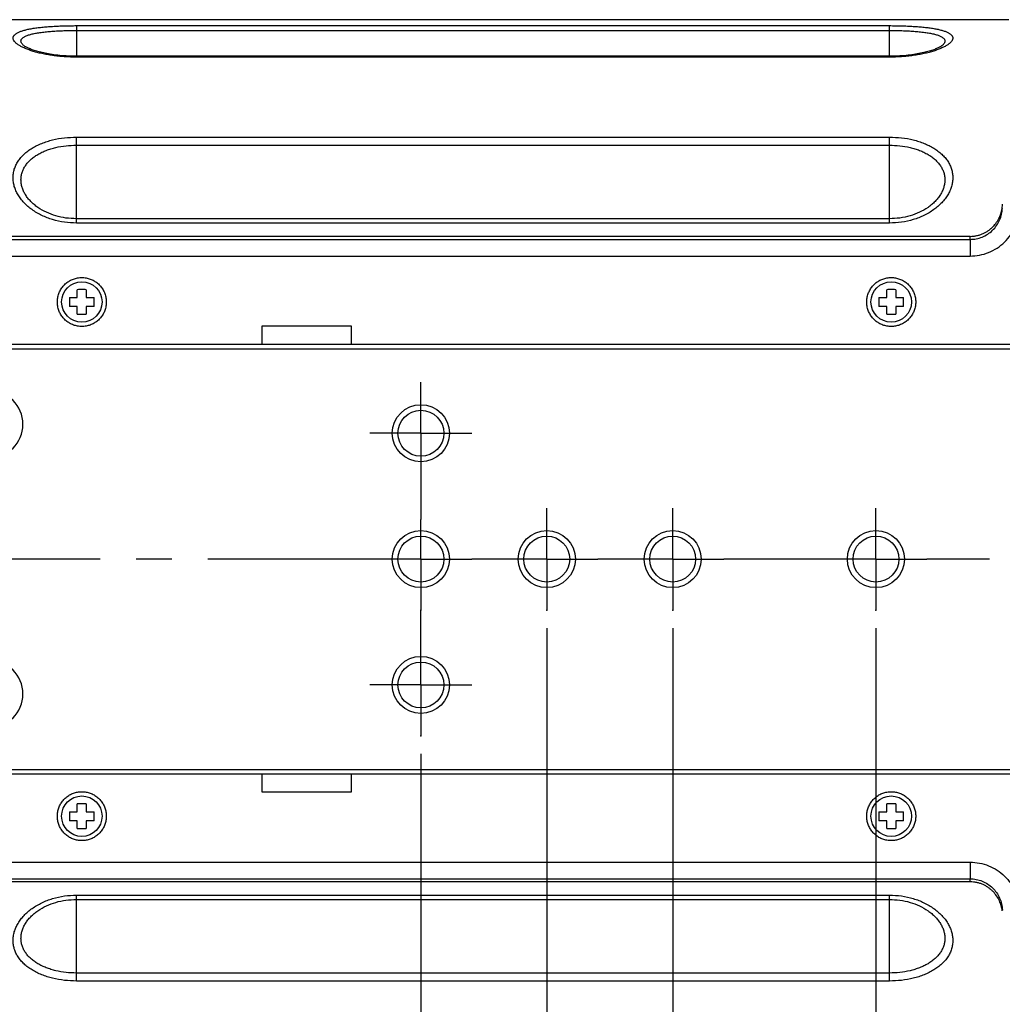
# Model space of a CAD drawing. Header units: inches. Extents: x -388 to 394, y -298 to 253.
# Tile 4 of 31: x -67 to 42, y -231 to -121. Entities that reach past the tile are written whole.
import ezdxf

# ---------------------------------------------------------------- set-up
doc = ezdxf.new("R2010")
doc.units = ezdxf.units.IN
doc.linetypes.add('CENTER', pattern=[30, 18, -4, 4, -4])
doc.layers.add('1', color=7, linetype='Continuous')
doc.layers.add('AXIS', color=7, linetype='Continuous')
doc.styles.add('CONVERTER_11', font='txt.shx', dxfattribs={"width": 0.9})
doc.dimstyles.new('ME10_DIM_10', dxfattribs={"dimtxt": 6.4, "dimasz": 7, "dimexe": 1.4, "dimexo": 2, "dimgap": 2, "dimtad": 1, "dimdec": 3, "dimdsep": 46, "dimtxsty": 'CONVERTER_11', "dimsah": 1, "dimcen": 0.09, "dimclrd": 2, "dimclre": 2, "dimclrt": 4, "dimadec": 0, "dimazin": 0, "dimtol": 1, "dimtp": 0.1, "dimtm": 0.1, "dimtfac": 0.6, "dimtdec": 1, "dimtix": 1, "dimtmove": 0, "dimatfit": 3, "dimfxl": 1, "dimtolj": 1, "dimtzin": 0, "dimarcsym": 0})
doc.dimstyles.new('ME10_DIM_11', dxfattribs={"dimtxt": 6.4, "dimasz": 7, "dimexe": 1.4, "dimexo": 2, "dimgap": 2, "dimtad": 1, "dimdec": 3, "dimdsep": 46, "dimtxsty": 'CONVERTER_11', "dimsah": 1, "dimcen": 0.09, "dimclrd": 2, "dimclre": 2, "dimclrt": 4, "dimadec": 0, "dimazin": 0, "dimtol": 1, "dimtp": 0.1, "dimtm": 0.1, "dimtfac": 0.6, "dimtdec": 1, "dimtix": 1, "dimtmove": 0, "dimatfit": 3, "dimfxl": 1, "dimtolj": 1, "dimtzin": 0, "dimarcsym": 0})
doc.dimstyles.new('ME10_DIM_12', dxfattribs={"dimtxt": 6.4, "dimasz": 7, "dimexe": 1.4, "dimexo": 2, "dimgap": 2, "dimtad": 1, "dimdec": 3, "dimdsep": 46, "dimtxsty": 'CONVERTER_11', "dimsah": 1, "dimcen": 0.09, "dimclrd": 2, "dimclre": 2, "dimclrt": 4, "dimadec": 0, "dimazin": 0, "dimtol": 1, "dimtp": 0.1, "dimtm": 0.1, "dimtfac": 0.6, "dimtdec": 1, "dimtix": 1, "dimtmove": 0, "dimatfit": 3, "dimfxl": 1, "dimtolj": 1, "dimtzin": 0, "dimarcsym": 0})
doc.dimstyles.new('ME10_DIM_13', dxfattribs={"dimtxt": 6.4, "dimasz": 7, "dimexe": 1.4, "dimexo": 2, "dimgap": 2, "dimtad": 1, "dimdec": 3, "dimdsep": 46, "dimtxsty": 'CONVERTER_11', "dimsah": 1, "dimcen": 0.09, "dimclrd": 2, "dimclre": 2, "dimclrt": 4, "dimadec": 0, "dimazin": 0, "dimtol": 1, "dimtp": 0.1, "dimtm": 0.1, "dimtfac": 0.6, "dimtdec": 1, "dimtix": 1, "dimtmove": 0, "dimatfit": 3, "dimfxl": 1, "dimtolj": 1, "dimtzin": 0, "dimarcsym": 0})

# ---------------------------------------------------------------- blocks, each defined once
blk = doc.blocks.new('*D1')
at = {"layer": '1', "color": 2, "linetype": 'Continuous'}
for p, q in [((-8.58, -188.81), (-8.58, -282.19)), ((5.42, -188.81), (5.42, -282.19)), ((-22.58, -280.79), (-8.58, -280.79)), ((-8.58, -280.79), (5.42, -280.79)), ((5.42, -280.79), (26.1, -280.79))]:
    blk.add_line(p, q, dxfattribs=at)
at = {"layer": '1', "color": 2}
for points in [[(-15.58, -281.71), (-15.58, -279.87), (-8.58, -280.79)], [(12.42, -279.87), (12.42, -281.71), (5.42, -280.79)]]:
    blk.add_solid(points, dxfattribs=at)
at = {"layer": '1', "color": 4, "insert": (6.68, -278.79), "char_height": 6.4, "attachment_point": 7, "rotation": 0.0001, "line_spacing_factor": 0.60024, "style": 'CONVERTER_11'}
blk.add_mtext('\\C4;14\\C4;\\H3.84;{\\Fgdt;`}0.1', dxfattribs=at)
blk = doc.blocks.new('*D2')
at = {"layer": '1', "color": 2, "linetype": 'Continuous'}
for p, q in [((-8.58, -188.81), (-8.58, -266.19)), ((-22.58, -202.81), (-22.58, -266.19)), ((-48.47, -264.79), (-22.58, -264.79)), ((-22.58, -264.79), (-8.58, -264.79)), ((-8.58, -264.79), (5.42, -264.79))]:
    blk.add_line(p, q, dxfattribs=at)
at = {"layer": '1', "color": 2}
for points in [[(-29.58, -265.71), (-29.58, -263.87), (-22.58, -264.79)], [(-1.58, -263.87), (-1.58, -265.71), (-8.58, -264.79)]]:
    blk.add_solid(points, dxfattribs=at)
at = {"layer": '1', "color": 4, "insert": (-48.47, -262.79), "char_height": 6.4, "attachment_point": 7, "rotation": 0.0001, "line_spacing_factor": 0.60024, "style": 'CONVERTER_11'}
blk.add_mtext('\\C4;14\\C4;\\H3.84;{\\Fgdt;`}0.1', dxfattribs=at)
blk = doc.blocks.new('*D3')
at = {"layer": '1', "color": 2, "linetype": 'Continuous'}
for p, q in [((28.02, -188.81), (28.02, -298.19)), ((-22.58, -202.81), (-22.58, -298.19)), ((28.02, -296.79), (-22.58, -296.79))]:
    blk.add_line(p, q, dxfattribs=at)
at = {"layer": '1', "color": 2}
for points in [[(-15.58, -295.87), (-15.58, -297.71), (-22.58, -296.79)], [(21.02, -297.71), (21.02, -295.87), (28.02, -296.79)]]:
    blk.add_solid(points, dxfattribs=at)
at = {"layer": '1', "color": 4, "insert": (-11.87, -294.79), "char_height": 6.4, "attachment_point": 7, "rotation": 0.0001, "line_spacing_factor": 0.60024, "style": 'CONVERTER_11'}
blk.add_mtext('\\C4;50.6\\C4;\\H3.84;{\\Fgdt;`}0.1', dxfattribs=at)
blk = doc.blocks.new('*D4')
at = {"layer": '1', "color": 2, "linetype": 'Continuous'}
for p, q in [((28.02, -188.81), (28.02, -298.19)), ((126.32, -202.81), (126.32, -298.19)), ((126.32, -296.79), (28.02, -296.79))]:
    blk.add_line(p, q, dxfattribs=at)
at = {"layer": '1', "color": 2}
for points in [[(35.02, -295.87), (35.02, -297.71), (28.02, -296.79)], [(119.32, -297.71), (119.32, -295.87), (126.32, -296.79)]]:
    blk.add_solid(points, dxfattribs=at)
at = {"layer": '1', "color": 4, "insert": (62.58, -294.79), "char_height": 6.4, "attachment_point": 7, "rotation": 0.0001, "line_spacing_factor": 0.60024, "style": 'CONVERTER_11'}
blk.add_mtext('\\C4;98.3\\C4;\\H3.84;{\\Fgdt;`}0.1', dxfattribs=at)

msp = doc.modelspace()

# ---------------------------------------------------------------- linework, layer by layer
at = {"color": 7, "linetype": 'Continuous'}
for p, q in [((42.814, -121.1371), (-72.1312, -121.1371)), ((-60.8812, -121.8006), (29.5188, -121.8006)), ((-60.8812, -121.8006), (-60.8812, -125.2068)), ((-60.8812, -122.3314), (29.5188, -122.3314)), ((29.5188, -125.2068), (29.5188, -121.8006)), ((-66.74, -124.011), (-66.7405, -124.0106)), ((35.3781, -124.0106), (35.3776, -124.011)), ((29.5188, -125.211), (-60.8812, -125.211)), ((-60.8812, -125.3012), (-60.8812, -125.211)), ((29.5188, -125.3012), (-60.8812, -125.3012)), ((29.5188, -125.3012), (29.5188, -125.211)), ((-60.8812, -134.1991), (29.5188, -134.1991)), ((-60.8812, -143.7631), (-60.8812, -134.1991)), ((29.5188, -143.7631), (29.5188, -134.1991)), ((-60.8812, -135.0916), (29.5188, -135.0916)), ((29.5188, -143.2788), (-60.8812, -143.2788)), ((29.5188, -143.7631), (-60.8812, -143.7631)), ((38.4959, -145.2371), (-72.1312, -145.2371)), ((-72.1312, -145.5751), (38.4841, -145.5751)), ((38.4841, -145.5751), (38.4959, -145.2371)), ((38.4841, -145.5751), (38.4841, -147.4279)), ((-72.1312, -147.4279), (38.4841, -147.4279)), ((-61.6472, -152.0371), (-60.7812, -152.0371)), ((-60.7812, -152.0371), (-60.7812, -151.1712)), ((-59.7812, -151.1712), (-59.7812, -152.0371)), ((-59.7812, -152.0371), (-58.9153, -152.0371)), ((28.3528, -152.0371), (29.2188, -152.0371)), ((29.2188, -152.0371), (29.2188, -151.1712)), ((30.2188, -151.1712), (30.2188, -152.0371)), ((30.2188, -152.0371), (31.0847, -152.0371)), ((-60.7812, -153.0371), (-61.6472, -153.0371)), ((-60.7812, -153.9031), (-60.7812, -153.0371)), ((-58.9153, -153.0371), (-59.7812, -153.0371)), ((-59.7812, -153.0371), (-59.7812, -153.9031)), ((29.2188, -153.0371), (28.3528, -153.0371)), ((29.2188, -153.9031), (29.2188, -153.0371)), ((31.0847, -153.0371), (30.2188, -153.0371)), ((30.2188, -153.0371), (30.2188, -153.9031)), ((-30.2812, -155.2371), (-40.2812, -155.2371)), ((-40.2812, -155.2371), (-40.2812, -157.2371)), ((-30.2812, -157.2371), (-30.2812, -155.2371)), ((-80.4536, -157.2371), (43.5188, -157.2371)), ((-71.1812, -157.7371), (43.5188, -157.7371)), ((-71.1812, -204.5371), (43.5188, -204.5371)), ((-80.4536, -205.0371), (43.5188, -205.0371)), ((-40.2812, -205.0371), (-40.2812, -207.0371)), ((-30.2812, -207.0371), (-30.2812, -205.0371)), ((-40.2812, -207.0371), (-30.2812, -207.0371)), ((-60.7812, -209.2371), (-60.7812, -208.3712)), ((-59.7812, -208.3712), (-59.7812, -209.2371)), ((29.2188, -209.2371), (29.2188, -208.3712)), ((30.2188, -208.3712), (30.2188, -209.2371)), ((-61.6472, -209.2371), (-60.7812, -209.2371)), ((-60.7812, -210.2371), (-61.6472, -210.2371)), ((-60.7812, -211.1031), (-60.7812, -210.2371)), ((-59.7812, -209.2371), (-58.9153, -209.2371)), ((-58.9153, -210.2371), (-59.7812, -210.2371)), ((-59.7812, -210.2371), (-59.7812, -211.1031)), ((28.3528, -209.2371), (29.2188, -209.2371)), ((29.2188, -210.2371), (28.3528, -210.2371)), ((29.2188, -211.1031), (29.2188, -210.2371)), ((30.2188, -209.2371), (31.0847, -209.2371)), ((30.2188, -210.2371), (30.2188, -211.1031)), ((31.0847, -210.2371), (30.2188, -210.2371)), ((-72.1312, -214.8463), (38.4841, -214.8463)), ((38.4841, -214.8463), (38.4841, -216.6991)), ((-72.1312, -216.6991), (38.4841, -216.6991)), ((38.4959, -217.0371), (38.4841, -216.6991)), ((38.4959, -217.0371), (-72.1312, -217.0371)), ((-60.8812, -218.5112), (29.5188, -218.5112)), ((-60.8812, -228.0752), (-60.8812, -218.5112)), ((-60.8812, -218.9954), (29.5188, -218.9954)), ((29.5188, -228.0752), (29.5188, -218.5112)), ((29.5188, -227.1826), (-60.8812, -227.1826)), ((29.5188, -228.0752), (-60.8812, -228.0752))]:
    msp.add_line(p, q, dxfattribs=at)
for points in [[(-60.8812, -125.211), (-61.0556, -125.2102), (-61.307, -125.2062), (-61.5549, -125.1991), (-61.799, -125.1889), (-62.0389, -125.1758), (-62.2745, -125.1598), (-62.5055, -125.1412), (-62.7317, -125.1201), (-62.9528, -125.0966), (-63.1687, -125.0709), (-63.3792, -125.0431), (-63.5841, -125.0134), (-63.7833, -124.9819), (-63.9765, -124.9488), (-64.1638, -124.9142), (-64.345, -124.8782), (-64.52, -124.8411), (-64.6887, -124.8029), (-64.851, -124.7638), (-65.007, -124.724), (-65.1564, -124.6835), (-65.2993, -124.6426), (-65.4357, -124.6013), (-65.5654, -124.5599), (-65.6885, -124.5185), (-65.805, -124.4772), (-65.9148, -124.4362), (-66.0179, -124.3956), (-66.1144, -124.3556), (-66.2042, -124.3164), (-66.2873, -124.2782), (-66.3637, -124.2411), (-66.4334, -124.2053), (-66.4963, -124.1712), (-66.5527, -124.1389), (-66.6022, -124.1088), (-66.6449, -124.0811), (-66.6811, -124.0562), (-66.7105, -124.0346), (-66.7331, -124.0167), (-66.7401, -124.011)], [(35.3776, -124.011), (35.3707, -124.0167), (35.3481, -124.0345), (35.3187, -124.0561), (35.2826, -124.081), (35.2399, -124.1086), (35.1905, -124.1387), (35.1342, -124.171), (35.0713, -124.2051), (35.0017, -124.2408), (34.9254, -124.2779), (34.8424, -124.3161), (34.7527, -124.3553), (34.6563, -124.3953), (34.5533, -124.4358), (34.4436, -124.4768), (34.3272, -124.5181), (34.2042, -124.5595), (34.0746, -124.6009), (33.9384, -124.6421), (33.7957, -124.683), (33.6464, -124.7234), (33.4907, -124.7633), (33.3285, -124.8024), (33.16, -124.8406), (32.9852, -124.8777), (32.8042, -124.9136), (32.6171, -124.9483), (32.4241, -124.9814), (32.2252, -125.0129), (32.0205, -125.0426), (31.8103, -125.0704), (31.5946, -125.0962), (31.3738, -125.1197), (31.1479, -125.1408), (30.9171, -125.1594), (30.6818, -125.1754), (30.4421, -125.1886), (30.1983, -125.1989), (29.9506, -125.2061), (29.6995, -125.2101), (29.5188, -125.211)]]:
    msp.add_lwpolyline(points, dxfattribs=at)
for centre in [(-60.2812, -152.5371), (29.7188, -152.5371), (-60.2812, -209.7371), (29.7188, -209.7371)]:
    msp.add_circle(centre, 2.25, dxfattribs=at)
for centre, radius, start, end in [((38.2675, -141.5258), 3.8322, 352.78429, 357.999989), ((-47.1534, -152.5371), 14.5024, 178.024217, 181.975784), ((-60.2817, -165.6835), 14.5209, 89.998013, 91.971275), ((-60.2808, -165.6863), 14.5238, 88.02892, 90.001793), ((-73.4091, -152.5371), 14.5025, 358.024227, 1.975773), ((42.8466, -152.5371), 14.5024, 178.024217, 181.975784), ((29.7183, -165.6835), 14.5209, 89.998013, 91.971275), ((29.7192, -165.6863), 14.5238, 88.02892, 90.001793), ((16.5909, -152.5371), 14.5025, 358.024227, 1.975773), ((-60.2817, -139.3879), 14.5238, 268.02892, 270.001793), ((-60.2807, -139.3908), 14.5209, 269.998012, 271.971275), ((29.7183, -139.3879), 14.5238, 268.02892, 270.001793), ((29.7193, -139.3908), 14.5209, 269.998012, 271.971275), ((-70.5812, -166.1371), 3.75, 270, 90), ((-70.5812, -196.1371), 3.75, 270, 90), ((-60.2817, -222.8835), 14.5209, 89.998013, 91.971275), ((-60.2808, -222.8863), 14.5238, 88.02892, 90.001793), ((29.7183, -222.8835), 14.5209, 89.998013, 91.971275), ((29.7192, -222.8863), 14.5238, 88.02892, 90.001793), ((-47.1534, -209.7371), 14.5024, 178.024217, 181.975784), ((-73.4091, -209.7371), 14.5025, 358.024227, 1.975773), ((42.8466, -209.7371), 14.5024, 178.024217, 181.975784), ((16.5909, -209.7371), 14.5025, 358.024227, 1.975773), ((-60.2817, -196.5879), 14.5238, 268.02892, 270.001793), ((-60.2807, -196.5908), 14.5209, 269.998012, 271.971275), ((29.7183, -196.5879), 14.5238, 268.02892, 270.001793), ((29.7193, -196.5908), 14.5209, 269.998012, 271.971275)]:
    msp.add_arc(centre, radius, start, end, dxfattribs=at)
for points, knots in [([(-60.8812, -125.3012), (-61.1063, -125.299), (-61.5565, -125.2947), (-62.2243, -125.2593), (-62.8838, -125.2034), (-63.5209, -125.1261), (-64.1413, -125.0281), (-64.7246, -124.9127), (-65.2832, -124.7785), (-65.7906, -124.6323), (-66.2655, -124.4704), (-66.6218, -124.325), (-66.8876, -124.1998), (-67.0605, -124.1102), (-67.2223, -124.0173), (-67.3651, -123.9256), (-67.4957, -123.8312), (-67.6069, -123.7388), (-67.7048, -123.6439), (-67.7833, -123.5518), (-67.8472, -123.4575), (-67.8921, -123.366), (-67.92, -123.2731), (-67.9299, -123.1826), (-67.9202, -123.0934), (-67.893, -123.0059), (-67.8475, -122.9228), (-67.7835, -122.8412), (-67.7045, -122.7648), (-67.6062, -122.6895), (-67.4949, -122.6191), (-67.3639, -122.5501), (-67.2211, -122.4857), (-67.0591, -122.4231), (-66.8863, -122.3648), (-66.6952, -122.3085), (-66.4942, -122.2564), (-66.2762, -122.2066), (-66.0493, -122.1606), (-65.715, -122.1006), (-65.2797, -122.0357), (-64.7208, -121.9706), (-64.1385, -121.9172), (-63.5182, -121.8738), (-62.8821, -121.8408), (-62.223, -121.8176), (-61.556, -121.8032), (-61.1061, -121.8014), (-60.8812, -121.8006)], [0, 0, 0, 0, 0.67522716, 1.35053517, 2.00556796, 2.66058431, 3.27514949, 3.88968226, 4.44381347, 4.99802622, 5.47337366, 5.94846886, 6.15151537, 6.3545526, 6.53265962, 6.71076521, 6.86342708, 7.01607792, 7.14407426, 7.27206433, 7.37849048, 7.48485732, 7.57657061, 7.66803655, 7.75599938, 7.84406606, 7.94113519, 8.03840434, 8.1541612, 8.2699168, 8.40931793, 8.54873424, 8.71379408, 8.87885551, 9.06975534, 9.26065865, 9.4765149, 9.69237182, 9.93162631, 10.17088327, 10.71125782, 11.25172113, 11.85855154, 12.46534838, 13.11726146, 13.76918773, 14.44392029, 15.11863613, 15.11863613, 15.11863613, 15.11863613]), ([(-66.7406, -124.0106), (-66.7744, -123.9808), (-66.8421, -123.9213), (-66.9251, -123.8258), (-66.9902, -123.7282), (-67.0311, -123.6331), (-67.0483, -123.5366), (-67.0434, -123.4425), (-67.0122, -123.3523), (-66.9582, -123.2646), (-66.8838, -123.1836), (-66.7849, -123.1048), (-66.6697, -123.0322), (-66.5298, -122.9612), (-66.3753, -122.8961), (-66.1968, -122.8333), (-66.0054, -122.7759), (-65.7917, -122.7211), (-65.5666, -122.6712), (-65.3214, -122.6244), (-65.0663, -122.5821), (-64.6911, -122.5281), (-64.2037, -122.472), (-63.5828, -122.4194), (-62.9398, -122.3796), (-62.2645, -122.3517), (-61.5783, -122.3345), (-61.1136, -122.3324), (-60.8812, -122.3314)], [0, 0, 0, 0, 0.13500185, 0.27022006, 0.37821817, 0.48588105, 0.57820913, 0.67010978, 0.76529922, 0.86114565, 0.97732423, 1.09352719, 1.23939583, 1.3852392, 1.56362666, 1.74202796, 1.95255462, 2.16307772, 2.40363847, 2.64420155, 2.91178884, 3.17937774, 3.78127314, 4.38325709, 5.048543, 5.71379944, 6.41081945, 7.10782581, 7.10782581, 7.10782581, 7.10782581]), ([(29.5188, -121.8006), (29.7437, -121.8014), (30.1934, -121.8032), (30.8604, -121.8176), (31.5195, -121.8408), (32.1556, -121.8738), (32.776, -121.9172), (33.3583, -121.9706), (33.9171, -122.0357), (34.3525, -122.1006), (34.6868, -122.1606), (34.9137, -122.2066), (35.1317, -122.2564), (35.3326, -122.3085), (35.5238, -122.3648), (35.6966, -122.423), (35.8586, -122.4857), (36.0014, -122.55), (36.1323, -122.6191), (36.2437, -122.6894), (36.342, -122.7647), (36.421, -122.8412), (36.485, -122.9228), (36.5305, -123.0059), (36.5577, -123.0933), (36.5674, -123.1826), (36.5575, -123.2731), (36.5297, -123.3659), (36.4847, -123.4574), (36.4209, -123.5517), (36.3424, -123.6438), (36.2445, -123.7387), (36.1333, -123.8311), (36.0027, -123.9256), (35.8599, -124.0173), (35.6981, -124.1101), (35.5252, -124.1998), (35.2594, -124.3249), (34.9031, -124.4703), (34.4282, -124.6322), (33.9208, -124.7785), (33.3622, -124.9126), (32.7789, -125.0281), (32.1584, -125.1261), (31.5214, -125.2034), (30.8618, -125.2593), (30.194, -125.2947), (29.7438, -125.299), (29.5188, -125.3012)], [0, 0, 0, 0, 0.67466707, 1.34935087, 2.00127252, 2.65318098, 3.25998293, 3.86681847, 4.40730268, 4.94769814, 5.18695989, 5.42621918, 5.6420756, 5.85793137, 6.04882782, 6.23972075, 6.40477567, 6.56982904, 6.70924427, 6.84864426, 6.9644045, 7.08016611, 7.17743992, 7.27451373, 7.36258008, 7.45054243, 7.54200424, 7.63371338, 7.74007581, 7.84649764, 7.97448416, 8.10247693, 8.25512091, 8.40777593, 8.58587252, 8.76397052, 8.96700847, 9.17005573, 9.64515334, 10.12050322, 10.67474216, 11.22889953, 11.84346055, 12.45805396, 13.11306951, 13.76810147, 14.44340923, 15.11863615, 15.11863615, 15.11863615, 15.11863615]), ([(29.5188, -122.3314), (29.7511, -122.3324), (30.2157, -122.3345), (30.902, -122.3517), (31.5773, -122.3796), (32.2203, -122.4194), (32.8412, -122.472), (33.3286, -122.5281), (33.7038, -122.5821), (33.9589, -122.6244), (34.2041, -122.6712), (34.4292, -122.7211), (34.6429, -122.7759), (34.8343, -122.8333), (35.0128, -122.8961), (35.1673, -122.9612), (35.3072, -123.0322), (35.4224, -123.1048), (35.5213, -123.1836), (35.5957, -123.2646), (35.6497, -123.3523), (35.6809, -123.4425), (35.6858, -123.5366), (35.6686, -123.6331), (35.6278, -123.7282), (35.5627, -123.8258), (35.4796, -123.9213), (35.4119, -123.9808), (35.3781, -124.0106)], [0, 0, 0, 0, 0.69697382, 1.39396127, 2.05922459, 2.72451739, 3.32652141, 3.92843688, 4.19603666, 4.46363481, 4.70420077, 4.94476443, 5.15528203, 5.36580314, 5.54419462, 5.72257232, 5.86841162, 6.01427613, 6.13048202, 6.24666364, 6.34251199, 6.43770327, 6.52960338, 6.62193085, 6.72959544, 6.8375954, 6.97281885, 7.10782583, 7.10782583, 7.10782583, 7.10782583]), ([(-60.8812, -143.7631), (-61.3289, -143.7446), (-62.2256, -143.7076), (-63.5198, -143.4102), (-64.7342, -142.9452), (-65.6404, -142.4128), (-66.283, -141.9075), (-66.7014, -141.5084), (-67.069, -141.0786), (-67.3737, -140.6315), (-67.6181, -140.1624), (-67.7943, -139.6861), (-67.9018, -139.1991), (-67.9388, -138.7142), (-67.9027, -138.2329), (-67.7964, -137.7619), (-67.6195, -137.3089), (-67.3751, -136.8735), (-67.0689, -136.4669), (-66.7001, -136.084), (-66.2809, -135.7359), (-65.8065, -135.4167), (-65.2931, -135.135), (-64.7344, -134.8865), (-64.1471, -134.6763), (-63.3093, -134.4426), (-62.2194, -134.2419), (-61.3272, -134.2133), (-60.8812, -134.1991)], [0, 0, 0, 0, 1.341904, 2.68749977, 3.96169355, 5.23183643, 5.82174276, 6.41140816, 6.963435, 7.51543064, 8.0310108, 8.54644041, 9.03452291, 9.52244405, 9.9999339, 10.47741749, 10.96545647, 11.45366603, 11.97082533, 12.48812579, 13.04513523, 13.60224148, 14.20103729, 14.7997756, 15.43492176, 16.07046531, 17.40830441, 18.74559732, 18.74559732, 18.74559732, 18.74559732]), ([(29.5188, -134.1991), (29.9647, -134.2133), (30.8569, -134.2419), (31.9467, -134.4426), (32.7845, -134.6763), (33.3718, -134.8865), (33.9305, -135.135), (34.444, -135.4167), (34.9184, -135.7359), (35.3376, -136.084), (35.7064, -136.4668), (36.0126, -136.8735), (36.257, -137.3088), (36.4339, -137.7618), (36.5402, -138.2328), (36.5763, -138.7142), (36.5394, -139.199), (36.4318, -139.686), (36.2557, -140.1623), (36.0113, -140.6314), (35.7066, -141.0785), (35.339, -141.5083), (34.9205, -141.9074), (34.278, -142.4128), (33.3718, -142.9451), (32.1574, -143.4102), (30.8631, -143.7076), (29.9665, -143.7446), (29.5188, -143.7631)], [0, 0, 0, 0, 1.33724809, 2.6750424, 3.31059201, 3.9457443, 4.54450048, 5.14331407, 5.70040511, 6.25739938, 6.7746925, 7.29184447, 7.78005051, 8.26808604, 8.74558166, 9.22308349, 9.71098859, 10.19905503, 10.7144876, 11.23007078, 11.78207445, 12.33410932, 12.92379143, 13.51371452, 14.78383463, 16.05800537, 17.40364722, 18.74559733, 18.74559733, 18.74559733, 18.74559733]), ([(-60.8812, -143.2788), (-61.2691, -143.2633), (-62.0458, -143.2323), (-63.1693, -142.9823), (-64.2273, -142.5903), (-65.0207, -142.139), (-65.5861, -141.7087), (-65.9556, -141.3675), (-66.2813, -140.999), (-66.5521, -140.6145), (-66.7701, -140.21), (-66.9274, -139.7984), (-67.0237, -139.3769), (-67.0569, -138.9569), (-67.0244, -138.5399), (-66.9294, -138.1323), (-66.7713, -137.741), (-66.5533, -137.3659), (-66.2812, -137.0165), (-65.9544, -136.6886), (-65.5842, -136.3914), (-65.1667, -136.1197), (-64.7162, -135.8806), (-64.2275, -135.6704), (-63.715, -135.4929), (-62.9864, -135.2962), (-62.0408, -135.1275), (-61.2677, -135.1036), (-60.8812, -135.0916)], [0, 0, 0, 0, 1.16258662, 2.32823797, 3.4347799, 4.53788831, 5.05103194, 5.563978, 6.04401758, 6.5240289, 6.97158927, 7.41900607, 7.84182869, 8.26448501, 8.67803303, 9.09158493, 9.51526291, 9.93911759, 10.38935681, 10.83972114, 11.32517108, 11.81069799, 12.33204453, 12.85334067, 13.40519957, 13.9573823, 15.11668504, 16.27554146, 16.27554146, 16.27554146, 16.27554146]), ([(29.5188, -135.0916), (29.9052, -135.1036), (30.6783, -135.1275), (31.6239, -135.2962), (32.3525, -135.4929), (32.8649, -135.6703), (33.3536, -135.8806), (33.8042, -136.1197), (34.2217, -136.3913), (34.5918, -136.6886), (34.9187, -137.0165), (35.1908, -137.3658), (35.4087, -137.741), (35.5669, -138.1322), (35.662, -138.5398), (35.6944, -138.9568), (35.6612, -139.3768), (35.565, -139.7983), (35.4076, -140.2099), (35.1897, -140.6144), (34.9189, -140.9989), (34.5932, -141.3675), (34.2236, -141.7086), (33.6583, -142.139), (32.8648, -142.5903), (31.8069, -142.9823), (30.6834, -143.2323), (29.9066, -143.2633), (29.5188, -143.2788)], [0, 0, 0, 0, 1.15881879, 2.31808394, 2.87027144, 3.42213517, 3.94344694, 4.46480903, 4.95032308, 5.43576018, 5.88611739, 6.3363495, 6.76020117, 7.18387623, 7.59743892, 8.01099766, 8.43363972, 8.85644805, 9.30386739, 9.75143036, 10.23144949, 10.71149688, 11.22445707, 11.73761485, 12.84070385, 13.94722615, 15.11291619, 16.2755415, 16.2755415, 16.2755415, 16.2755415]), ([(38.4841, -147.4279), (38.8363, -147.4081), (39.542, -147.3683), (40.563, -147.0555), (41.5078, -146.5656), (42.3417, -145.9013), (43.0343, -145.0898), (43.5571, -144.1603), (43.9056, -143.1481), (43.97, -142.4421), (44.0021, -142.0897)], [0, 0, 0, 0, 1.05515113, 2.11434346, 3.17384021, 4.23220922, 5.29240751, 6.35375756, 7.41603519, 8.47427729, 8.47427729, 8.47427729, 8.47427729]), ([(38.4841, -145.5751), (38.7137, -145.5622), (39.174, -145.5362), (39.8398, -145.3319), (40.4558, -145.012), (40.9996, -144.5782), (41.4512, -144.0484), (41.7921, -143.4415), (42.0193, -142.7807), (42.0614, -142.3198), (42.0823, -142.0897)], [0, 0, 0, 0, 0.6880654, 1.37877252, 2.06991584, 2.76032647, 3.45225839, 4.14494483, 4.83846631, 5.5293594, 5.5293594, 5.5293594, 5.5293594]), ([(38.4959, -145.2371), (38.6201, -145.2333), (38.8688, -145.2256), (39.2349, -145.1645), (39.59, -145.0689), (39.9262, -144.9393), (40.2434, -144.7788), (40.5349, -144.5935), (40.8034, -144.3846), (41.1179, -144.0892), (41.4541, -143.6782), (41.7566, -143.1444), (41.9703, -142.5828), (42.0364, -142.1989), (42.0693, -142.0072)], [0, 0, 0, 0, 0.37267403, 0.74577955, 1.11016385, 1.47443204, 1.82469171, 2.1748978, 2.50915128, 2.8435938, 3.46794143, 4.09340116, 4.67740633, 5.25980215, 5.25980215, 5.25980215, 5.25980215]), ([(-60.754, -149.861), (-60.8316, -149.8768), (-60.9869, -149.9082), (-61.2135, -149.9808), (-61.4333, -150.0716), (-61.6442, -150.1814), (-61.8447, -150.3092), (-62.0334, -150.4539), (-62.2087, -150.6146), (-62.3694, -150.7899), (-62.5141, -150.9786), (-62.6419, -151.1792), (-62.7517, -151.3901), (-62.8427, -151.6098), (-62.9142, -151.8366), (-62.9657, -152.0688), (-62.9967, -152.3045), (-63.0071, -152.5421), (-62.9967, -152.7797), (-62.9657, -153.0154), (-62.9142, -153.2476), (-62.8427, -153.4744), (-62.7517, -153.6941), (-62.6419, -153.905), (-62.5141, -154.1056), (-62.3694, -154.2943), (-62.2087, -154.4696), (-62.0334, -154.6303), (-61.8447, -154.775), (-61.6442, -154.9028), (-61.4332, -155.0126), (-61.2135, -155.1036), (-60.9867, -155.1751), (-60.7546, -155.2266), (-60.5188, -155.2576), (-60.2812, -155.268), (-60.0437, -155.2576), (-59.8079, -155.2266), (-59.5757, -155.1751), (-59.3489, -155.1036), (-59.1292, -155.0126), (-58.9183, -154.9028), (-58.7177, -154.775), (-58.5291, -154.6303), (-58.3538, -154.4696), (-58.1931, -154.2943), (-58.0483, -154.1056), (-57.9206, -153.905), (-57.8108, -153.6941), (-57.7197, -153.4744), (-57.6483, -153.2476), (-57.5968, -153.0154), (-57.5657, -152.7797), (-57.5554, -152.5421), (-57.5657, -152.3045), (-57.5968, -152.0688), (-57.6483, -151.8366), (-57.7197, -151.6098), (-57.8108, -151.3901), (-57.9206, -151.1792), (-58.0483, -150.9786), (-58.1931, -150.7899), (-58.3538, -150.6146), (-58.5291, -150.4539), (-58.7177, -150.3092), (-58.9183, -150.1814), (-59.1292, -150.0716), (-59.3489, -149.9806), (-59.5757, -149.9091), (-59.8079, -149.8576), (-60.0437, -149.8265), (-60.2812, -149.8165), (-60.519, -149.8257), (-60.6756, -149.8492), (-60.754, -149.861)], [0, 0, 0, 0, 0.23750054, 0.47500107, 0.71250165, 0.95000223, 1.18750287, 1.42500352, 1.66250422, 1.90000493, 2.13750571, 2.37500648, 2.61250732, 2.85000815, 3.08750903, 3.32500991, 3.56251082, 3.80001172, 4.03751262, 4.27501353, 4.51251441, 4.75001529, 4.98751612, 5.22501696, 5.46251773, 5.70001851, 5.93751922, 6.17501992, 6.41252056, 6.6500212, 6.88752179, 7.12502237, 7.3625229, 7.60002344, 7.83752395, 8.07502446, 8.31252498, 8.55002549, 8.78752603, 9.02502656, 9.26252714, 9.50002773, 9.73752837, 9.97502901, 10.21252971, 10.45003042, 10.6875312, 10.92503197, 11.16253281, 11.40003364, 11.63753452, 11.8750354, 12.11253631, 12.35003721, 12.58753811, 12.82503902, 13.0625399, 13.30004078, 13.53754161, 13.77504245, 14.01254322, 14.250044, 14.48754471, 14.72504541, 14.96254605, 15.2000467, 15.43754728, 15.67504786, 15.91254839, 16.15004893, 16.38754944, 16.62504996, 16.86255047, 17.10005098, 17.10005098, 17.10005098, 17.10005098]), ([(29.246, -149.861), (29.1684, -149.8768), (29.0131, -149.9082), (28.7865, -149.9808), (28.5667, -150.0716), (28.3558, -150.1814), (28.1553, -150.3092), (27.9666, -150.4539), (27.7913, -150.6146), (27.6306, -150.7899), (27.4859, -150.9786), (27.3581, -151.1792), (27.2483, -151.3901), (27.1573, -151.6098), (27.0858, -151.8366), (27.0343, -152.0688), (27.0033, -152.3045), (26.9929, -152.5421), (27.0033, -152.7797), (27.0343, -153.0154), (27.0858, -153.2476), (27.1573, -153.4744), (27.2483, -153.6941), (27.3581, -153.905), (27.4859, -154.1056), (27.6306, -154.2943), (27.7913, -154.4696), (27.9666, -154.6303), (28.1553, -154.775), (28.3558, -154.9028), (28.5668, -155.0126), (28.7865, -155.1036), (29.0133, -155.1751), (29.2454, -155.2266), (29.4812, -155.2576), (29.7188, -155.268), (29.9563, -155.2576), (30.1921, -155.2266), (30.4243, -155.1751), (30.6511, -155.1036), (30.8708, -155.0126), (31.0817, -154.9028), (31.2823, -154.775), (31.4709, -154.6303), (31.6462, -154.4696), (31.8069, -154.2943), (31.9517, -154.1056), (32.0794, -153.905), (32.1892, -153.6941), (32.2803, -153.4744), (32.3517, -153.2476), (32.4032, -153.0154), (32.4343, -152.7797), (32.4446, -152.5421), (32.4343, -152.3045), (32.4032, -152.0688), (32.3517, -151.8366), (32.2803, -151.6098), (32.1892, -151.3901), (32.0794, -151.1792), (31.9517, -150.9786), (31.8069, -150.7899), (31.6462, -150.6146), (31.4709, -150.4539), (31.2823, -150.3092), (31.0817, -150.1814), (30.8708, -150.0716), (30.6511, -149.9806), (30.4243, -149.9091), (30.1921, -149.8576), (29.9563, -149.8265), (29.7188, -149.8165), (29.481, -149.8257), (29.3244, -149.8492), (29.246, -149.861)], [0, 0, 0, 0, 0.23750054, 0.47500107, 0.71250165, 0.95000223, 1.18750287, 1.42500352, 1.66250422, 1.90000493, 2.13750571, 2.37500648, 2.61250732, 2.85000815, 3.08750903, 3.32500991, 3.56251082, 3.80001172, 4.03751262, 4.27501353, 4.51251441, 4.75001529, 4.98751612, 5.22501696, 5.46251773, 5.70001851, 5.93751922, 6.17501992, 6.41252056, 6.6500212, 6.88752179, 7.12502237, 7.3625229, 7.60002344, 7.83752395, 8.07502446, 8.31252498, 8.55002549, 8.78752603, 9.02502656, 9.26252714, 9.50002773, 9.73752837, 9.97502901, 10.21252971, 10.45003042, 10.6875312, 10.92503197, 11.16253281, 11.40003364, 11.63753452, 11.8750354, 12.11253631, 12.35003721, 12.58753811, 12.82503902, 13.0625399, 13.30004078, 13.53754161, 13.77504245, 14.01254322, 14.250044, 14.48754471, 14.72504541, 14.96254605, 15.2000467, 15.43754728, 15.67504786, 15.91254839, 16.15004893, 16.38754944, 16.62504996, 16.86255047, 17.10005098, 17.10005098, 17.10005098, 17.10005098]), ([(-60.754, -207.0511), (-60.8316, -207.0668), (-60.9869, -207.0982), (-61.2135, -207.1709), (-61.4333, -207.2616), (-61.6442, -207.3715), (-61.8447, -207.4992), (-62.0334, -207.644), (-62.2087, -207.8047), (-62.3694, -207.98), (-62.5141, -208.1686), (-62.6419, -208.3692), (-62.7517, -208.5801), (-62.8427, -208.7998), (-62.9142, -209.0266), (-62.9657, -209.2588), (-62.9967, -209.4946), (-63.0071, -209.7321), (-62.9967, -209.9697), (-62.9657, -210.2055), (-62.9142, -210.4376), (-62.8427, -210.6644), (-62.7517, -210.8841), (-62.6419, -211.0951), (-62.5141, -211.2956), (-62.3694, -211.4843), (-62.2087, -211.6596), (-62.0334, -211.8203), (-61.8447, -211.965), (-61.6442, -212.0928), (-61.4332, -212.2026), (-61.2135, -212.2936), (-60.9867, -212.3651), (-60.7546, -212.4166), (-60.5188, -212.4476), (-60.2812, -212.458), (-60.0437, -212.4476), (-59.8079, -212.4166), (-59.5757, -212.3651), (-59.3489, -212.2936), (-59.1292, -212.2026), (-58.9183, -212.0928), (-58.7177, -211.965), (-58.5291, -211.8203), (-58.3538, -211.6596), (-58.1931, -211.4843), (-58.0483, -211.2956), (-57.9206, -211.0951), (-57.8108, -210.8841), (-57.7197, -210.6644), (-57.6483, -210.4376), (-57.5968, -210.2055), (-57.5657, -209.9697), (-57.5554, -209.7321), (-57.5657, -209.4946), (-57.5968, -209.2588), (-57.6483, -209.0266), (-57.7197, -208.7998), (-57.8108, -208.5801), (-57.9206, -208.3692), (-58.0483, -208.1686), (-58.1931, -207.98), (-58.3538, -207.8047), (-58.5291, -207.644), (-58.7177, -207.4992), (-58.9183, -207.3714), (-59.1292, -207.2617), (-59.3489, -207.1706), (-59.5757, -207.0991), (-59.8079, -207.0477), (-60.0437, -207.0166), (-60.2812, -207.0065), (-60.519, -207.0157), (-60.6756, -207.0393), (-60.754, -207.0511)], [0, 0, 0, 0, 0.23750054, 0.47500107, 0.71250165, 0.95000223, 1.18750287, 1.42500352, 1.66250422, 1.90000493, 2.13750571, 2.37500648, 2.61250732, 2.85000815, 3.08750903, 3.32500991, 3.56251082, 3.80001172, 4.03751262, 4.27501353, 4.51251441, 4.75001529, 4.98751612, 5.22501696, 5.46251773, 5.70001851, 5.93751922, 6.17501992, 6.41252056, 6.6500212, 6.88752179, 7.12502237, 7.3625229, 7.60002344, 7.83752395, 8.07502446, 8.31252498, 8.55002549, 8.78752603, 9.02502656, 9.26252714, 9.50002773, 9.73752837, 9.97502901, 10.21252971, 10.45003042, 10.6875312, 10.92503197, 11.16253281, 11.40003364, 11.63753452, 11.8750354, 12.11253631, 12.35003721, 12.58753811, 12.82503902, 13.0625399, 13.30004078, 13.53754161, 13.77504245, 14.01254322, 14.250044, 14.48754471, 14.72504541, 14.96254605, 15.2000467, 15.43754728, 15.67504786, 15.91254839, 16.15004893, 16.38754944, 16.62504996, 16.86255047, 17.10005098, 17.10005098, 17.10005098, 17.10005098]), ([(29.246, -207.0511), (29.1684, -207.0668), (29.0131, -207.0982), (28.7865, -207.1709), (28.5667, -207.2616), (28.3558, -207.3715), (28.1553, -207.4992), (27.9666, -207.644), (27.7913, -207.8047), (27.6306, -207.98), (27.4859, -208.1686), (27.3581, -208.3692), (27.2483, -208.5801), (27.1573, -208.7998), (27.0858, -209.0266), (27.0343, -209.2588), (27.0033, -209.4946), (26.9929, -209.7321), (27.0033, -209.9697), (27.0343, -210.2055), (27.0858, -210.4376), (27.1573, -210.6644), (27.2483, -210.8841), (27.3581, -211.0951), (27.4859, -211.2956), (27.6306, -211.4843), (27.7913, -211.6596), (27.9666, -211.8203), (28.1553, -211.965), (28.3558, -212.0928), (28.5668, -212.2026), (28.7865, -212.2936), (29.0133, -212.3651), (29.2454, -212.4166), (29.4812, -212.4476), (29.7188, -212.458), (29.9563, -212.4476), (30.1921, -212.4166), (30.4243, -212.3651), (30.6511, -212.2936), (30.8708, -212.2026), (31.0817, -212.0928), (31.2823, -211.965), (31.4709, -211.8203), (31.6462, -211.6596), (31.8069, -211.4843), (31.9517, -211.2956), (32.0794, -211.0951), (32.1892, -210.8841), (32.2803, -210.6644), (32.3517, -210.4376), (32.4032, -210.2055), (32.4343, -209.9697), (32.4446, -209.7321), (32.4343, -209.4946), (32.4032, -209.2588), (32.3517, -209.0266), (32.2803, -208.7998), (32.1892, -208.5801), (32.0794, -208.3692), (31.9517, -208.1686), (31.8069, -207.98), (31.6462, -207.8047), (31.4709, -207.644), (31.2823, -207.4992), (31.0817, -207.3714), (30.8708, -207.2617), (30.6511, -207.1706), (30.4243, -207.0991), (30.1921, -207.0477), (29.9563, -207.0166), (29.7188, -207.0065), (29.481, -207.0157), (29.3244, -207.0393), (29.246, -207.0511)], [0, 0, 0, 0, 0.23750054, 0.47500107, 0.71250165, 0.95000223, 1.18750287, 1.42500352, 1.66250422, 1.90000493, 2.13750571, 2.37500648, 2.61250732, 2.85000815, 3.08750903, 3.32500991, 3.56251082, 3.80001172, 4.03751262, 4.27501353, 4.51251441, 4.75001529, 4.98751612, 5.22501696, 5.46251773, 5.70001851, 5.93751922, 6.17501992, 6.41252056, 6.6500212, 6.88752179, 7.12502237, 7.3625229, 7.60002344, 7.83752395, 8.07502446, 8.31252498, 8.55002549, 8.78752603, 9.02502656, 9.26252714, 9.50002773, 9.73752837, 9.97502901, 10.21252971, 10.45003042, 10.6875312, 10.92503197, 11.16253281, 11.40003364, 11.63753452, 11.8750354, 12.11253631, 12.35003721, 12.58753811, 12.82503902, 13.0625399, 13.30004078, 13.53754161, 13.77504245, 14.01254322, 14.250044, 14.48754471, 14.72504541, 14.96254605, 15.2000467, 15.43754728, 15.67504786, 15.91254839, 16.15004893, 16.38754944, 16.62504996, 16.86255047, 17.10005098, 17.10005098, 17.10005098, 17.10005098]), ([(38.4841, -214.8463), (38.8363, -214.8662), (39.5421, -214.9059), (40.5631, -215.2188), (41.5079, -215.7087), (42.3418, -216.3731), (43.0344, -217.1845), (43.5571, -218.1141), (43.9056, -219.1262), (43.97, -219.8322), (44.0021, -220.1845)], [0, 0, 0, 0, 1.05521416, 2.11446447, 3.17395757, 4.2323271, 5.2925232, 6.3538686, 7.4160888, 8.47427503, 8.47427503, 8.47427503, 8.47427503]), ([(38.4841, -216.6991), (38.7137, -216.7121), (39.174, -216.738), (39.8398, -216.9423), (40.4559, -217.2623), (40.9997, -217.6961), (41.4513, -218.2259), (41.7921, -218.8328), (42.0193, -219.4936), (42.0614, -219.9545), (42.0823, -220.1845)], [0, 0, 0, 0, 0.68810651, 1.37885144, 2.06999239, 2.76040338, 3.45233388, 4.14501732, 4.8385013, 5.52935792, 5.52935792, 5.52935792, 5.52935792]), ([(42.0693, -220.2671), (42.0364, -220.0754), (41.9703, -219.6915), (41.7566, -219.1299), (41.4541, -218.5961), (41.1179, -218.185), (40.8034, -217.8897), (40.5349, -217.6808), (40.2434, -217.4955), (39.9262, -217.335), (39.59, -217.2053), (39.2349, -217.1097), (38.8688, -217.0487), (38.6201, -217.041), (38.4959, -217.0371)], [0, 0, 0, 0, 0.58239582, 1.16640099, 1.79186072, 2.41620835, 2.75065086, 3.08490434, 3.43511044, 3.78537011, 4.1496383, 4.5140226, 4.88712811, 5.25980215, 5.25980215, 5.25980215, 5.25980215]), ([(-60.8812, -228.0752), (-61.3272, -228.0609), (-62.2194, -228.0324), (-63.3092, -227.8316), (-64.147, -227.5979), (-64.7343, -227.3877), (-65.293, -227.1392), (-65.8065, -226.8575), (-66.2809, -226.5384), (-66.7001, -226.1902), (-67.0689, -225.8074), (-67.3751, -225.4008), (-67.6195, -224.9654), (-67.7964, -224.5124), (-67.9027, -224.0415), (-67.9388, -223.5601), (-67.9018, -223.0752), (-67.7943, -222.5883), (-67.6182, -222.1119), (-67.3738, -221.6428), (-67.069, -221.1957), (-66.7014, -220.7659), (-66.283, -220.3668), (-65.6405, -219.8614), (-64.7343, -219.3291), (-63.5198, -218.8641), (-62.2256, -218.5667), (-61.3289, -218.5297), (-60.8812, -218.5112)], [0, 0, 0, 0, 1.33724776, 2.67504174, 3.31059122, 3.94574337, 4.54449939, 5.14331283, 5.70040376, 6.25739792, 6.77469094, 7.29184283, 7.7800489, 8.26808444, 8.7455762, 9.2230742, 9.71098489, 10.1990569, 10.71448942, 11.23007256, 11.78207614, 12.3341109, 12.92379286, 13.5137158, 14.78383562, 16.05800608, 17.40364752, 18.74559723, 18.74559723, 18.74559723, 18.74559723]), ([(-60.8812, -227.1826), (-61.2677, -227.1706), (-62.0408, -227.1467), (-62.9864, -226.9781), (-63.715, -226.7813), (-64.2274, -226.6039), (-64.7161, -226.3936), (-65.1666, -226.1545), (-65.5842, -225.8829), (-65.9543, -225.5857), (-66.2812, -225.2578), (-66.5532, -224.9084), (-66.7712, -224.5333), (-66.9293, -224.142), (-67.0244, -223.7344), (-67.0569, -223.3174), (-67.0237, -222.8974), (-66.9275, -222.4759), (-66.7701, -222.0643), (-66.5522, -221.6598), (-66.2814, -221.2753), (-65.9556, -220.9068), (-65.5861, -220.5656), (-65.0208, -220.1352), (-64.2273, -219.6839), (-63.1693, -219.2919), (-62.0459, -219.0419), (-61.2691, -219.0109), (-60.8812, -218.9954)], [0, 0, 0, 0, 1.1588185, 2.31808337, 2.87027075, 3.42213435, 3.94344598, 4.46480794, 4.95032188, 5.43575888, 5.88611601, 6.33634805, 6.76019975, 7.18387481, 7.59743404, 8.01098935, 8.43363639, 8.85644969, 9.30386899, 9.75143193, 10.23145097, 10.71149826, 11.22445831, 11.73761595, 12.8407047, 13.94722674, 15.11291643, 16.2755414, 16.2755414, 16.2755414, 16.2755414]), ([(29.5188, -218.5112), (29.9665, -218.5297), (30.8631, -218.5667), (32.1573, -218.8641), (33.3718, -219.3291), (34.278, -219.8614), (34.9205, -220.3668), (35.3389, -220.7659), (35.7065, -221.1956), (36.0112, -221.6428), (36.2557, -222.1118), (36.4318, -222.5882), (36.5393, -223.0751), (36.5763, -223.56), (36.5402, -224.0414), (36.434, -224.5123), (36.2571, -224.9653), (36.0126, -225.4007), (35.7065, -225.8073), (35.3376, -226.1902), (34.9185, -226.5383), (34.4441, -226.8575), (33.9306, -227.1392), (33.3719, -227.3877), (32.7846, -227.5979), (31.9468, -227.8316), (30.857, -228.0324), (29.9648, -228.0609), (29.5188, -228.0752)], [0, 0, 0, 0, 1.34190425, 2.68750027, 3.96169428, 5.23183738, 5.82174382, 6.41140931, 6.96343623, 7.51543193, 8.03101222, 8.54644199, 9.03452817, 9.52245294, 9.9999377, 10.47741621, 10.96545524, 11.45366484, 11.97082421, 12.48812475, 13.04513428, 13.60224063, 14.20103653, 14.79977493, 15.43492119, 16.07046485, 17.40830422, 18.74559742, 18.74559742, 18.74559742, 18.74559742]), ([(29.5188, -218.9954), (29.9066, -219.0109), (30.6833, -219.0419), (31.8068, -219.2919), (32.8648, -219.6839), (33.6583, -220.1352), (34.2236, -220.5656), (34.5931, -220.9067), (34.9189, -221.2752), (35.1897, -221.6597), (35.4076, -222.0642), (35.565, -222.4758), (35.6612, -222.8974), (35.6944, -223.3174), (35.662, -223.7344), (35.5669, -224.142), (35.4088, -224.5332), (35.1908, -224.9084), (34.9187, -225.2577), (34.5919, -225.5856), (34.2218, -225.8829), (33.8042, -226.1545), (33.3537, -226.3936), (32.865, -226.6039), (32.3525, -226.7813), (31.624, -226.978), (30.6784, -227.1467), (29.9052, -227.1706), (29.5188, -227.1826)], [0, 0, 0, 0, 1.16258684, 2.32823841, 3.43478054, 4.53788917, 5.05103287, 5.56397902, 6.04401867, 6.52403006, 6.97159053, 7.41900746, 7.84183339, 8.26449296, 8.67803643, 9.09158381, 9.51526183, 9.93911654, 10.38935583, 10.83972023, 11.32517025, 11.81069724, 12.33204387, 12.8533401, 13.40519909, 13.9573819, 15.11668489, 16.27554156, 16.27554156, 16.27554156, 16.27554156])]:
    msp.add_open_spline(points, degree=3, knots=knots, dxfattribs=at)
at = {"color": 7}
for p in [(-22.5812, -186.8121), (-8.5812, -186.8121), (-8.5812, -186.8121), (5.4188, -186.8121), (28.0188, -186.8121), (28.0188, -186.8121), (-22.5812, -200.8121)]:
    msp.add_point(p, dxfattribs=at)
at = {"layer": '1', "color": 4, "linetype": 'Continuous'}
for centre in [(-22.5812, -167.1371), (-22.5812, -181.1371), (-8.5812, -181.1371), (5.4188, -181.1371), (28.0188, -181.1371), (-22.5812, -195.1371)]:
    msp.add_circle(centre, 2.55, dxfattribs=at)
at = {"layer": 'AXIS', "color": 2, "linetype": 'CENTER'}
for p, q in [((-22.5812, -167.1371), (-22.5812, -161.4621)), ((-22.5812, -167.1371), (-28.2562, -167.1371)), ((-22.5812, -167.1371), (-16.9062, -167.1371)), ((-22.5812, -167.1371), (-22.5812, -176.746)), ((-8.5812, -181.1371), (-8.5812, -175.4621)), ((5.4188, -181.1371), (5.4188, -175.4621)), ((28.0188, -181.1371), (28.0188, -175.4621)), ((-22.5812, -181.1371), (-22.5812, -176.746)), ((-28.2562, -181.1371), (-125.1099, -181.1371)), ((-22.5812, -181.1371), (-28.2562, -181.1371)), ((-22.5812, -181.1371), (-16.9062, -181.1371)), ((-22.5812, -181.1371), (-22.5812, -186.8121)), ((-14.2562, -181.1371), (-16.9062, -181.1371)), ((-8.5812, -181.1371), (-14.2562, -181.1371)), ((-8.5812, -181.1371), (-2.9062, -181.1371)), ((-8.5812, -181.1371), (-8.5812, -186.8121)), ((-0.2562, -181.1371), (-2.9062, -181.1371)), ((5.4188, -181.1371), (-0.2562, -181.1371)), ((5.4188, -181.1371), (11.0938, -181.1371)), ((5.4188, -181.1371), (5.4188, -186.8121)), ((22.3438, -181.1371), (11.0938, -181.1371)), ((28.0188, -181.1371), (22.3438, -181.1371)), ((28.0188, -181.1371), (33.6938, -181.1371)), ((28.0188, -181.1371), (28.0188, -186.8121)), ((100.6438, -181.1371), (33.6938, -181.1371)), ((-22.5812, -195.1371), (-22.5812, -186.8121)), ((-22.5812, -195.1371), (-28.2562, -195.1371)), ((-22.5812, -195.1371), (-16.9062, -195.1371)), ((-22.5812, -195.1371), (-22.5812, -200.8121))]:
    msp.add_line(p, q, dxfattribs=at)
at = {"layer": 'AXIS', "color": 7, "linetype": 'Continuous'}
for centre in [(-22.5812, -167.1371), (-22.5812, -181.1371), (-8.5812, -181.1371), (5.4188, -181.1371), (28.0188, -181.1371), (-22.5812, -195.1371)]:
    msp.add_circle(centre, 3.175, dxfattribs=at)

# ---------------------------------------------------------------- dimensions: what is measured, and where the dimension line sits
at = {"layer": '1'}
for base, p1, p2, dimstyle, picture, middle in [((-22.5812, -264.7871), (-8.5812, -186.8121), (-22.5812, -200.8121), 'ME10_DIM_11', '*D2', (-38.7615, -259.5871)), ((-8.5812, -280.7871), (5.4188, -186.8121), (-8.5812, -186.8121), 'ME10_DIM_10', '*D1', (16.3898, -275.5871)), ((28.0188, -296.7871), (-22.5812, -200.8121), (28.0188, -186.8121), 'ME10_DIM_12', '*D3', (2.7188, -291.5871)), ((126.3188, -296.7871), (28.0188, -186.8121), (126.3188, -200.8121), 'ME10_DIM_13', '*D4', (77.1688, -291.5871))]:
    dim = msp.add_linear_dim(base=base, p1=p1, p2=p2, dimstyle=dimstyle, dxfattribs=at)
    dim.commit()
    dim.dimension.update_dxf_attribs({"geometry": picture, "text_midpoint": middle, "text_rotation": 0.000139})

doc.saveas('drawing.dxf')
